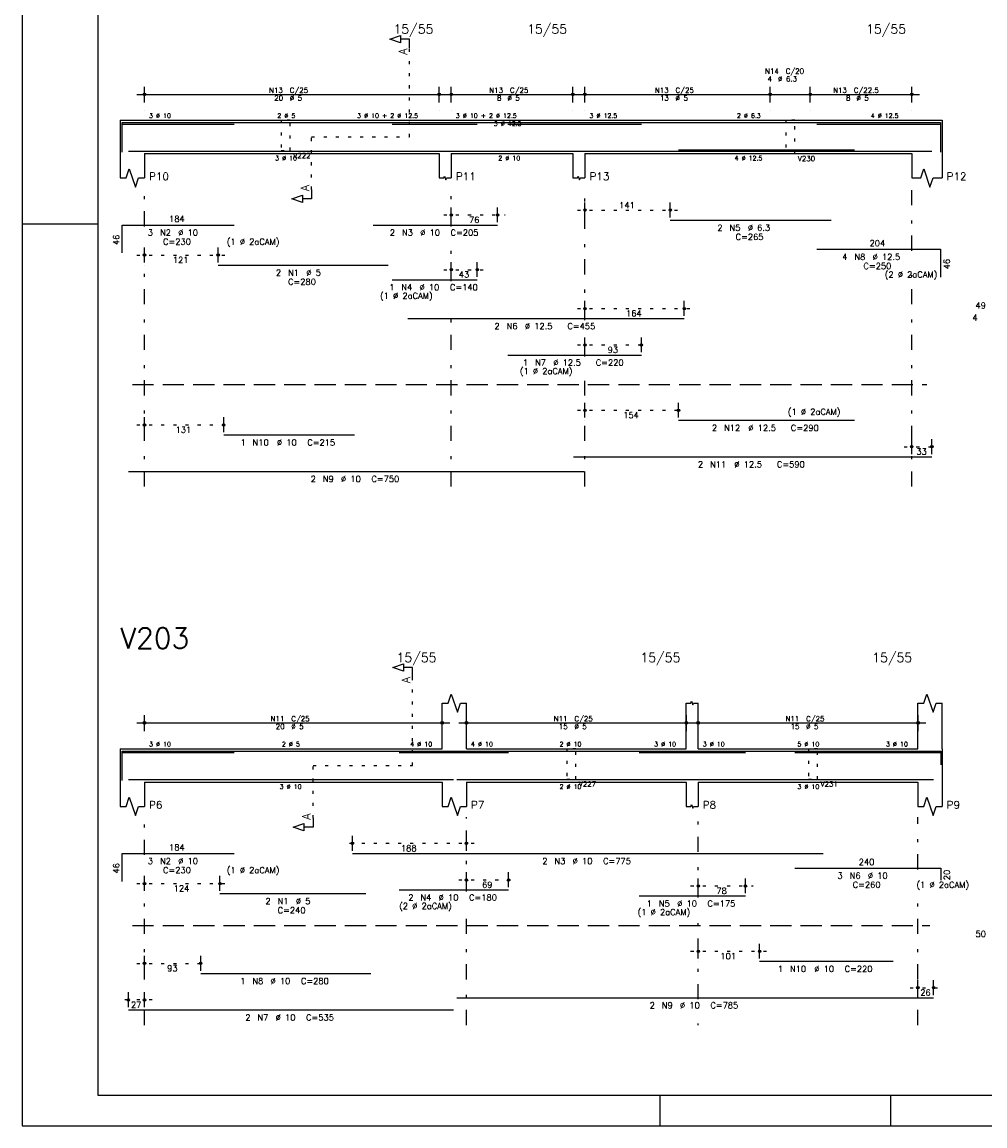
# Model space of a CAD drawing. Extents: x 0 to 84.1, y 0 to 59.4.
# Tile 1 of 8: x 0 to 31.7, y 0 to 36.3. Entities that reach past the tile are written whole.
import ezdxf

# ---------------------------------------------------------------- set-up
doc = ezdxf.new("R2010")
doc.units = 0
for name, pattern in [('ESTILO_TQS_0001', [1, 0.7, -0.3]), ('ESTILO_TQS_0002', [0.4, 0.1, -0.3]), ('ESTILO_TQS_0003', [1.5, 0.5, -0.4, 0.1, -0.5])]:
    doc.linetypes.add(name, pattern=pattern)
for name, color, linetype in [('1', 1, 'CONTINUOUS'), ('2', 2, 'CONTINUOUS'), ('4', 4, 'CONTINUOUS'), ('6', 6, 'CONTINUOUS'), ('7', 7, 'CONTINUOUS')]:
    doc.layers.add(name, color=color, linetype=linetype)
doc.styles.get("Standard").update_dxf_attribs({"font": 'ROMANS.SHX'})

msp = doc.modelspace()

# ---------------------------------------------------------------- linework, layer by layer
at = {"layer": '1', "linetype": 'ESTILO_TQS_0002'}
for p, q in [((12.755, 32.56), (12.755, 35.48)), ((9.53, 30.825), (9.53, 32.56)), ((9.53, 32.56), (12.755, 32.56)), ((13.88, 29.99), (15.9066, 29.99)), ((18.28, 30.15), (21.59106, 30.15)), ((3.78, 28.67), (6.70592, 28.67)), ((13.88, 28.19), (15.23498, 28.19)), ((18.28, 26.91), (22.05248, 26.91)), ((18.28, 25.71), (20.63762, 25.71)), ((18.28, 23.56), (21.86, 23.56)), ((3.78, 23.08), (6.89, 23.08)), ((29.04, 22.36), (30.2, 22.36)), ((12.855, 11.87), (12.855, 14.79)), ((9.58, 10.135), (9.58, 11.87)), ((9.58, 11.87), (12.855, 11.87)), ((14.88, 9.3), (10.62666, 9.3)), ((14.38, 8.1), (16.26498, 8.1)), ((3.78, 7.98), (6.76376, 7.98)), ((22.01, 7.9), (24.06498, 7.9)), ((22.01, 5.75), (24.53, 5.75)), ((3.78, 5.35), (6.13, 5.35)), ((29.24, 4.55), (30.26, 4.55)), ((4.28, 4.15), (3.25, 4.15))]:
    msp.add_line(p, q, dxfattribs=at)
at = {"layer": '1', "linetype": 'ESTILO_TQS_0001'}
for p, q in [((3.63, 24.405), (29.79, 24.405)), ((3.63, 6.595), (29.89, 6.595))]:
    msp.add_line(p, q, dxfattribs=at)
at = {"layer": '1', "linetype": 'ESTILO_TQS_0002'}
for points in [[(8.53, 33.11), (8.53, 32.11), (8.83, 32.11), (8.83, 33.11), (8.53, 33.11)], [(25.14, 33.11), (25.14, 32.01), (25.44, 32.01), (25.44, 33.11), (25.14, 33.11)], [(17.93, 12.42), (17.93, 11.42), (18.23, 11.42), (18.23, 12.42), (17.93, 12.42)], [(25.89, 12.42), (25.89, 11.42), (26.19, 11.42), (26.19, 12.42), (25.89, 12.42)]]:
    msp.add_lwpolyline(points, dxfattribs=at)
at = {"layer": '2', "linetype": 'CONTINUOUS'}
for p, q in [((0, 59.400002), (0, 0)), ((4.03, 33.69), (4.03, 34.21)), ((13.73, 33.69), (13.73, 34.21)), ((14.13, 33.69), (14.13, 34.21)), ((18.13, 33.69), (18.13, 34.21)), ((18.53, 33.69), (18.53, 34.21)), ((24.63, 33.69), (24.63, 34.21)), ((24.63, 33.69), (24.63, 34.21)), ((25.95, 33.69), (25.95, 34.21)), ((25.95, 33.69), (25.95, 34.21)), ((29.29, 33.69), (29.29, 34.21)), ((3.78, 33.96), (13.98, 33.96)), ((13.88, 33.96), (18.38, 33.96)), ((18.28, 33.96), (24.88, 33.96)), ((24.38, 33.96), (26.2, 33.96)), ((25.7, 33.96), (29.54, 33.96)), ((4.03, 33.44), (4.03, 33.44)), ((13.73, 33.44), (13.73, 33.44)), ((14.13, 33.44), (14.13, 33.44)), ((18.13, 33.44), (18.13, 33.44)), ((18.53, 33.44), (18.53, 33.44)), ((24.63, 33.44), (24.63, 33.44)), ((24.63, 33.44), (24.63, 33.44)), ((25.95, 33.44), (25.95, 33.44)), ((25.95, 33.44), (25.95, 33.44)), ((29.29, 33.44), (29.29, 33.44)), ((3.23, 33.11), (3.23, 32.01)), ((3.23, 33.11), (4.03, 33.11)), ((4.03, 33.11), (13.73, 33.11)), ((13.73, 33.11), (14.13, 33.11)), ((14.13, 33.11), (18.13, 33.11)), ((18.13, 33.11), (18.53, 33.11)), ((18.53, 33.11), (29.29, 33.11)), ((29.29, 33.11), (30.29, 33.11)), ((30.29, 33.11), (30.29, 32.01)), ((3.23, 32.01), (3.23, 31.21)), ((4.03, 32.01), (13.73, 32.01)), ((4.03, 32.01), (4.03, 31.21)), ((13.73, 32.01), (13.73, 31.21)), ((14.13, 32.01), (18.13, 32.01)), ((14.13, 32.01), (14.13, 31.21)), ((18.13, 32.01), (18.13, 31.21)), ((18.53, 32.01), (29.29, 32.01)), ((18.53, 32.01), (18.53, 31.21)), ((29.29, 32.01), (29.29, 31.21)), ((30.29, 32.01), (30.29, 31.21)), ((14.13, 29.75), (14.13, 30.24)), ((15.6566, 29.75), (15.6566, 30.24)), ((18.53, 29.91), (18.53, 30.4)), ((21.34106, 29.91), (21.34106, 30.4)), ((18.53, 29.81), (18.53, 29.81)), ((21.34106, 29.81), (21.34106, 29.81)), ((0, 29.700001), (0.5, 29.700001)), ((0.5, 29.700001), (1.5, 29.700001)), ((1.5, 29.700001), (2.5, 29.700001)), ((14.13, 29.65), (14.13, 29.65)), ((15.6566, 29.65), (15.6566, 29.65)), ((4.03, 28.43), (4.03, 28.92)), ((6.45592, 28.43), (6.45592, 28.92)), ((14.13, 27.95), (14.13, 28.44)), ((14.98498, 27.95), (14.98498, 28.44)), ((4.03, 28.33), (4.03, 28.33)), ((6.45592, 28.33), (6.45592, 28.33)), ((14.13, 27.85), (14.13, 27.85)), ((14.98498, 27.85), (14.98498, 27.85)), ((18.53, 26.67), (18.53, 27.16)), ((21.80248, 26.67), (21.80248, 27.16)), ((18.53, 26.57), (18.53, 26.57)), ((21.80248, 26.57), (21.80248, 26.57)), ((18.53, 25.47), (18.53, 25.96)), ((20.38762, 25.47), (20.38762, 25.96)), ((18.53, 25.37), (18.53, 25.37)), ((20.38762, 25.37), (20.38762, 25.37)), ((18.53, 23.32), (18.53, 23.81)), ((21.61, 23.32), (21.61, 23.81)), ((4.03, 22.84), (4.03, 23.33)), ((6.64, 22.84), (6.64, 23.33)), ((18.53, 23.22), (18.53, 23.22)), ((21.61, 23.22), (21.61, 23.22)), ((4.03, 22.74), (4.03, 22.74)), ((6.64, 22.74), (6.64, 22.74)), ((29.29, 22.12), (29.29, 22.61)), ((29.95, 22.12), (29.95, 22.61)), ((29.29, 22.02), (29.29, 22.02)), ((29.95, 22.02), (29.95, 22.02)), ((13.83, 12.42), (13.83, 13.92)), ((14.63, 12.42), (14.63, 13.92)), ((21.86, 12.42), (21.86, 13.92)), ((22.26, 12.42), (22.26, 13.92)), ((29.49, 12.42), (29.49, 13.92)), ((30.29, 12.42), (30.29, 13.92)), ((4.03, 13), (4.03, 13.52)), ((13.83, 13), (13.83, 13.52)), ((14.63, 13), (14.63, 13.52)), ((21.87, 13), (21.87, 13.52)), ((22.26, 13), (22.26, 13.52)), ((29.5, 13), (29.5, 13.52)), ((3.78, 13.27), (14.08, 13.27)), ((14.38, 13.27), (22.12, 13.27)), ((22.01, 13.27), (29.75, 13.27)), ((4.03, 12.75), (4.03, 12.75)), ((13.83, 12.75), (13.83, 12.75)), ((14.63, 12.75), (14.63, 12.75)), ((21.87, 12.75), (21.87, 12.75)), ((22.26, 12.75), (22.26, 12.75)), ((29.5, 12.75), (29.5, 12.75)), ((3.23, 12.42), (3.23, 11.32)), ((3.23, 12.42), (4.03, 12.42)), ((4.03, 12.42), (13.83, 12.42)), ((14.63, 12.42), (21.86, 12.42)), ((22.26, 12.42), (29.49, 12.42)), ((30.29, 12.42), (30.29, 11.32)), ((3.23, 11.32), (3.23, 10.52)), ((4.03, 11.32), (13.83, 11.32)), ((4.03, 11.32), (4.03, 10.52)), ((13.83, 11.32), (13.83, 10.52)), ((14.63, 11.32), (21.86, 11.32)), ((14.63, 11.32), (14.63, 10.52)), ((21.86, 11.32), (21.86, 10.52)), ((22.26, 11.32), (29.49, 11.32)), ((22.26, 11.32), (22.26, 10.52)), ((29.49, 11.32), (29.49, 10.52)), ((30.29, 11.32), (30.29, 10.52)), ((10.87666, 9.06), (10.87666, 9.55)), ((14.63, 9.06), (14.63, 9.55)), ((10.87666, 8.96), (10.87666, 8.96)), ((14.63, 8.96), (14.63, 8.96)), ((4.03, 7.74), (4.03, 8.23)), ((6.51376, 7.74), (6.51376, 8.23)), ((14.63, 7.86), (14.63, 8.35)), ((16.01498, 7.86), (16.01498, 8.35)), ((22.26, 7.66), (22.26, 8.15)), ((23.81498, 7.66), (23.81498, 8.15)), ((4.03, 7.64), (4.03, 7.64)), ((6.51376, 7.64), (6.51376, 7.64)), ((14.63, 7.76), (14.63, 7.76)), ((16.01498, 7.76), (16.01498, 7.76)), ((22.26, 7.56), (22.26, 7.56)), ((23.81498, 7.56), (23.81498, 7.56)), ((22.26, 5.51), (22.26, 6)), ((24.28, 5.51), (24.28, 6)), ((4.03, 5.11), (4.03, 5.6)), ((5.88, 5.11), (5.88, 5.6)), ((22.26, 5.41), (22.26, 5.41)), ((24.28, 5.41), (24.28, 5.41)), ((4.03, 5.01), (4.03, 5.01)), ((5.88, 5.01), (5.88, 5.01)), ((29.49, 4.31), (29.49, 4.8)), ((30.01, 4.31), (30.01, 4.8)), ((3.5, 3.91), (3.5, 4.4)), ((4.03, 3.91), (4.03, 4.4)), ((29.49, 4.21), (29.49, 4.21)), ((30.01, 4.21), (30.01, 4.21)), ((3.5, 3.81), (3.5, 3.81)), ((4.03, 3.81), (4.03, 3.81)), ((21, 1), (21, 0)), ((28.600006, 0), (28.600006, 1)), ((0, 0), (84.100006, 0))]:
    msp.add_line(p, q, dxfattribs=at)
at = {"layer": '2', "linetype": 'ESTILO_TQS_0003'}
for p, q in [((4.03, 29.612), (4.03, 30.86)), ((14.13, 29.612), (14.13, 30.86)), ((18.53, 26.532), (18.53, 30.86)), ((29.29, 28.812), (29.29, 30.86)), ((4.03, 21.05), (4.03, 28.808)), ((14.13, 27.812), (14.13, 28.808)), ((29.29, 21.05), (29.29, 28.008)), ((14.13, 21.05), (14.13, 27.008)), ((18.53, 25.332), (18.53, 25.728)), ((18.53, 21.05), (18.53, 24.528)), ((4.03, 8.922), (4.03, 10.17)), ((14.63, 7.722), (14.63, 10.17)), ((22.26, 7.522), (22.26, 10.17)), ((29.49, 8.442), (29.49, 10.17)), ((4.03, 3.32), (4.03, 8.118)), ((29.49, 3.32), (29.49, 7.638)), ((14.63, 3.32), (14.63, 6.918)), ((22.26, 4.172), (22.26, 6.718)), ((22.26, 3.32), (22.26, 3.368))]:
    msp.add_line(p, q, dxfattribs=at)
at = {"layer": '2', "linetype": 'CONTINUOUS'}
for points in [[(83.100006, 1), (2.5, 1), (2.5, 58.400002), (83.100006, 58.400002), (83.100006, 1)], [(12.755, 35.48), (12.755, 35.78), (12.455, 35.78), (12.455, 35.66), (12.105, 35.78), (12.455, 35.9), (12.455, 35.78)], [(3.23, 31.21), (3.43, 31.21), (3.53, 31.51), (3.73, 30.91), (3.83, 31.21), (4.03, 31.21)], [(13.73, 31.21), (13.89, 31.21), (13.91, 31.27), (13.95, 31.15), (13.97, 31.21), (14.13, 31.21)], [(18.13, 31.21), (18.29, 31.21), (18.31, 31.27), (18.35, 31.15), (18.37, 31.21), (18.53, 31.21)], [(29.29, 31.21), (29.59, 31.21), (29.69, 31.51), (29.89, 30.91), (29.99, 31.21), (30.29, 31.21)], [(9.53, 30.825), (9.53, 30.525), (9.23, 30.525), (9.23, 30.405), (8.88, 30.525), (9.23, 30.645), (9.23, 30.525)], [(12.855, 14.79), (12.855, 15.09), (12.555, 15.09), (12.555, 14.97), (12.205, 15.09), (12.555, 15.21), (12.555, 15.09)], [(13.83, 13.92), (14.03, 13.92), (14.13, 14.22), (14.33, 13.62), (14.43, 13.92), (14.63, 13.92)], [(29.49, 13.92), (29.69, 13.92), (29.79, 14.22), (29.99, 13.62), (30.09, 13.92), (30.29, 13.92)], [(21.86, 13.92), (22.02, 13.92), (22.04, 13.98), (22.08, 13.86), (22.1, 13.92), (22.26, 13.92)], [(3.23, 10.52), (3.43, 10.52), (3.53, 10.82), (3.73, 10.22), (3.83, 10.52), (4.03, 10.52)], [(13.83, 10.52), (14.03, 10.52), (14.13, 10.82), (14.33, 10.22), (14.43, 10.52), (14.63, 10.52)], [(21.86, 10.52), (22.02, 10.52), (22.04, 10.58), (22.08, 10.46), (22.1, 10.52), (22.26, 10.52)], [(29.49, 10.52), (29.69, 10.52), (29.79, 10.82), (29.99, 10.22), (30.09, 10.52), (30.29, 10.52)], [(9.58, 10.135), (9.58, 9.835), (9.28, 9.835), (9.28, 9.715), (8.93, 9.835), (9.28, 9.955), (9.28, 9.835)]]:
    msp.add_lwpolyline(points, dxfattribs=at)
for centre, radius in [((4.03, 33.96), 0.041625), ((4.03, 33.96), 0.02075), ((13.73, 33.96), 0.041625), ((13.73, 33.96), 0.02075), ((14.13, 33.96), 0.041625), ((14.13, 33.96), 0.02075), ((18.13, 33.96), 0.041625), ((18.13, 33.96), 0.02075), ((18.53, 33.96), 0.041625), ((18.53, 33.96), 0.02075), ((24.63, 33.96), 0.041625), ((24.63, 33.96), 0.041625), ((24.63, 33.96), 0.02075), ((24.63, 33.96), 0.02075), ((25.95, 33.96), 0.041625), ((25.95, 33.96), 0.041625), ((25.95, 33.96), 0.02075), ((25.95, 33.96), 0.02075), ((29.29, 33.96), 0.041625), ((29.29, 33.96), 0.02075), ((18.53, 30.15), 0.04), ((18.53, 30.15), 0.02), ((21.34106, 30.15), 0.04), ((21.34106, 30.15), 0.02), ((14.13, 29.99), 0.04), ((14.13, 29.99), 0.02), ((15.6566, 29.99), 0.04), ((15.6566, 29.99), 0.02), ((4.03, 28.67), 0.04), ((6.45592, 28.67), 0.04), ((4.03, 28.67), 0.02), ((6.45592, 28.67), 0.02), ((14.13, 28.19), 0.04), ((14.13, 28.19), 0.02), ((14.98498, 28.19), 0.04), ((14.98498, 28.19), 0.02), ((18.53, 26.91), 0.04), ((18.53, 26.91), 0.02), ((21.80248, 26.91), 0.04), ((21.80248, 26.91), 0.02), ((18.53, 25.71), 0.04), ((18.53, 25.71), 0.02), ((20.38762, 25.71), 0.04), ((20.38762, 25.71), 0.02), ((18.53, 23.56), 0.04), ((18.53, 23.56), 0.02), ((21.61, 23.56), 0.04), ((21.61, 23.56), 0.02), ((4.03, 23.08), 0.04), ((4.03, 23.08), 0.02), ((6.64, 23.08), 0.04), ((6.64, 23.08), 0.02), ((29.29, 22.36), 0.04), ((29.29, 22.36), 0.02), ((29.95, 22.36), 0.04), ((29.95, 22.36), 0.02), ((4.03, 13.27), 0.041625), ((4.03, 13.27), 0.02075), ((13.83, 13.27), 0.041625), ((13.83, 13.27), 0.02075), ((14.63, 13.27), 0.041625), ((14.63, 13.27), 0.02075), ((21.87, 13.27), 0.041625), ((21.87, 13.27), 0.02075), ((22.26, 13.27), 0.041625), ((22.26, 13.27), 0.02075), ((29.5, 13.27), 0.041625), ((29.5, 13.27), 0.02075), ((10.87666, 9.3), 0.04), ((10.87666, 9.3), 0.02), ((14.63, 9.3), 0.04), ((14.63, 9.3), 0.02), ((4.03, 7.98), 0.04), ((4.03, 7.98), 0.02), ((6.51376, 7.98), 0.04), ((6.51376, 7.98), 0.02), ((14.63, 8.1), 0.04), ((14.63, 8.1), 0.02), ((16.01498, 8.1), 0.04), ((16.01498, 8.1), 0.02), ((22.26, 7.9), 0.04), ((22.26, 7.9), 0.02), ((23.81498, 7.9), 0.04), ((23.81498, 7.9), 0.02), ((22.26, 5.75), 0.04), ((22.26, 5.75), 0.02), ((24.28, 5.75), 0.04), ((24.28, 5.75), 0.02), ((4.03, 5.35), 0.04), ((4.03, 5.35), 0.02), ((5.88, 5.35), 0.04), ((5.88, 5.35), 0.02), ((29.49, 4.55), 0.04), ((29.49, 4.55), 0.02), ((30.01, 4.55), 0.04), ((30.01, 4.55), 0.02), ((3.5, 4.15), 0.04), ((3.5, 4.15), 0.02), ((4.03, 4.15), 0.04), ((4.03, 4.15), 0.02)]:
    msp.add_circle(centre, radius, dxfattribs=at)
at = {"layer": '4', "linetype": 'CONTINUOUS'}
for p, q in [((3.3, 32.11), (3.3, 33.03)), ((3.3, 33.03), (6.98, 33.03)), ((3.3, 32.06), (3.3, 32.98)), ((3.3, 32.98), (6.98, 32.98)), ((6.45592, 33.03), (12.05592, 33.03)), ((11.5566, 33.03), (15.6566, 33.03)), ((12.18498, 32.98), (14.98498, 32.98)), ((12.70248, 33.03), (21.80248, 33.03)), ((15.98762, 32.98), (20.38762, 32.98)), ((21.34106, 33.03), (26.64106, 33.03)), ((26.16048, 33.03), (30.24048, 33.03)), ((26.16048, 32.98), (30.24048, 32.98)), ((30.24048, 33.03), (30.24048, 32.11)), ((30.24048, 32.98), (30.24048, 32.06)), ((3.5, 32.09), (18.5, 32.09)), ((6.64, 32.09), (10.94, 32.09)), ((18.15, 32.09), (29.95, 32.09)), ((21.61, 32.14), (27.41, 32.14)), ((21.61, 32.09), (27.41, 32.09)), ((3.3, 11.42), (3.3, 12.34)), ((3.3, 12.34), (6.98, 12.34)), ((3.3, 11.37), (3.3, 12.29)), ((3.3, 12.29), (6.98, 12.29)), ((6.51376, 12.34), (11.31376, 12.34)), ((10.87666, 12.34), (26.37666, 12.34)), ((12.41498, 12.29), (16.01498, 12.29)), ((20.31498, 12.29), (23.81498, 12.29)), ((25.445, 12.34), (30.245, 12.34)), ((25.445, 12.29), (30.245, 12.29)), ((30.245, 12.34), (30.245, 11.94)), ((30.245, 12.29), (30.245, 11.89)), ((3.5, 11.4), (14.2, 11.4)), ((5.88, 11.4), (11.48, 11.4)), ((14.31, 11.4), (30.01, 11.4)), ((24.28, 11.4), (28.68, 11.4))]:
    msp.add_line(p, q, dxfattribs=at)
at = {"layer": '6', "linetype": 'CONTINUOUS'}
for p, q in [((21.34106, 29.82), (26.64106, 29.82)), ((3.3, 28.74), (3.3, 29.66)), ((3.3, 29.66), (6.98, 29.66)), ((11.5566, 29.66), (15.6566, 29.66)), ((26.16048, 28.86), (30.24048, 28.86)), ((30.24048, 28.86), (30.24048, 27.94)), ((6.45592, 28.34), (12.05592, 28.34)), ((12.18498, 27.86), (14.98498, 27.86)), ((12.70248, 26.58), (21.80248, 26.58)), ((15.98762, 25.38), (20.38762, 25.38)), ((21.61, 23.23), (27.41, 23.23)), ((6.64, 22.75), (10.94, 22.75)), ((18.15, 22.03), (29.95, 22.03)), ((3.5, 21.55), (18.5, 21.55)), ((3.3, 8.05), (3.3, 8.97)), ((3.3, 8.97), (6.98, 8.97)), ((10.87666, 8.97), (26.37666, 8.97)), ((25.445, 8.49), (30.245, 8.49)), ((30.245, 8.49), (30.245, 8.09)), ((6.51376, 7.65), (11.31376, 7.65)), ((12.41498, 7.77), (16.01498, 7.77)), ((20.31498, 7.57), (23.81498, 7.57)), ((24.28, 5.42), (28.68, 5.42)), ((5.88, 5.02), (11.48, 5.02)), ((14.31, 4.22), (30.01, 4.22)), ((3.5, 3.82), (14.2, 3.82))]:
    msp.add_line(p, q, dxfattribs=at)

# ---------------------------------------------------------------- texts
at = {"layer": '2', "linetype": 'CONTINUOUS'}
for s, height, p in [('15/55', 0.3, (12.23, 35.96)), ('15/55', 0.3, (16.63, 35.96)), ('15/55', 0.3, (27.79, 35.96)), ('N14', 0.17, (24.46, 34.64)), ('4', 0.17, (24.545, 34.385)), ('%%c 6.3', 0.17, (24.885, 34.385)), ('C/20', 0.17, (25.14, 34.64)), ('N13', 0.17, (8.132, 34.011)), ('C/25', 0.17, (8.812, 34.011)), ('N13', 0.17, (15.382, 34.011)), ('C/25', 0.17, (16.062, 34.011)), ('N13', 0.17, (20.832, 34.011)), ('C/25', 0.17, (21.512, 34.011)), ('N13', 0.17, (26.702, 34.011)), ('C/22.5', 0.17, (27.382, 34.011)), ('20', 0.17, (8.302, 33.756)), ('%%c 5', 0.17, (8.812, 33.756)), ('8', 0.17, (15.637, 33.756)), ('%%c 5', 0.17, (15.977, 33.756)), ('13', 0.17, (21.002, 33.756)), ('%%c 5', 0.17, (21.512, 33.756)), ('8', 0.17, (27.127, 33.756)), ('%%c 5', 0.17, (27.467, 33.756)), ('3 %%c 10', 0.15, (4.18, 33.185)), ('2 %%c 5', 0.15, (8.405, 33.185)), ('3 %%c 10 + 2 %%c 12.5', 0.15, (11.03, 33.185)), ('3 %%c 10 + 2 %%c 12.5', 0.15, (14.28, 33.185)), ('3 %%c 12.5', 0.15, (15.53, 32.9225)), ('3 %%c 12.5', 0.15, (18.68, 33.185)), ('2 %%c 6.3', 0.15, (23.535, 33.185)), ('4 %%c 12.5', 0.15, (27.94, 33.185)), ('V222', 0.17, (8.93, 31.86)), ('3 %%c 10', 0.15, (8.33, 31.785)), ('2 %%c 10', 0.15, (15.68, 31.785)), ('4 %%c 12.5', 0.15, (23.46, 31.785)), ('V230', 0.17, (25.54, 31.76)), ('P10', 0.25, (4.18, 31.135)), ('P11', 0.25, (14.28, 31.135)), ('P13', 0.25, (18.68, 31.135)), ('P12', 0.25, (30.44, 31.135)), ('141', 0.2, (19.65553, 30.21)), ('184', 0.2, (4.84, 29.76)), ('76', 0.2, (14.7133, 29.73)), ('3', 0.2, (4.14, 29.31)), ('N2', 0.2, (4.54, 29.31)), ('%%c 10', 0.2, (5.14, 29.31)), ('2', 0.2, (12.1066, 29.31)), ('N3', 0.2, (12.5066, 29.31)), ('%%c 10', 0.2, (13.1066, 29.31)), ('C=205', 0.2, (14.1066, 29.31)), ('2', 0.2, (22.89106, 29.47)), ('N5', 0.2, (23.29106, 29.47)), ('%%c 6.3', 0.2, (23.89106, 29.47)), ('C=230', 0.2, (4.64, 29.01)), ('(1 %%c 2aCAM)', 0.2, (6.74, 29.01)), ('C=265', 0.2, (23.49106, 29.17)), ('204', 0.2, (27.90048, 28.96)), ('4', 0.2, (27.00048, 28.51)), ('N8', 0.2, (27.40048, 28.51)), ('%%c 12.5', 0.2, (28.00048, 28.51)), ('121', 0.2, (4.96296, 28.41)), ('C=250', 0.2, (27.70048, 28.21)), ('2', 0.2, (8.35592, 27.99)), ('N1', 0.2, (8.75592, 27.99)), ('%%c 5', 0.2, (9.35592, 27.99)), ('43', 0.2, (14.37749, 27.93)), ('(2 %%c 2aCAM)', 0.2, (28.40048, 27.93)), ('C=280', 0.2, (8.75592, 27.69)), ('1', 0.2, (12.08498, 27.51)), ('N4', 0.2, (12.48498, 27.51)), ('%%c 10', 0.2, (13.08498, 27.51)), ('C=140', 0.2, (14.08498, 27.51)), ('(1 %%c 2aCAM)', 0.2, (11.78498, 27.23)), ('49', 0.2, (31.39, 26.91)), ('164', 0.2, (19.88624, 26.65)), ('4', 0.2, (31.29, 26.51)), ('2', 0.2, (15.55248, 26.23)), ('N6', 0.2, (15.95248, 26.23)), ('%%c 12.5', 0.2, (16.55248, 26.23)), ('C=455', 0.2, (17.95248, 26.23)), ('93', 0.2, (19.27881, 25.45)), ('1', 0.2, (16.48762, 25.03)), ('N7', 0.2, (16.88762, 25.03)), ('%%c 12.5', 0.2, (17.48762, 25.03)), ('C=220', 0.2, (18.88762, 25.03)), ('(1 %%c 2aCAM)', 0.2, (16.38762, 24.75)), ('(1 %%c 2aCAM)', 0.2, (25.21, 23.41)), ('154', 0.2, (19.79, 23.3)), ('131', 0.2, (5.055, 22.82)), ('2', 0.2, (22.71, 22.88)), ('N12', 0.2, (23.11, 22.88)), ('%%c 12.5', 0.2, (23.91, 22.88)), ('C=290', 0.2, (25.31, 22.88)), ('1', 0.2, (7.19, 22.4)), ('N10', 0.2, (7.59, 22.4)), ('%%c 10', 0.2, (8.39, 22.4)), ('C=215', 0.2, (9.39, 22.4)), ('33', 0.2, (29.44, 22.1)), ('2', 0.2, (22.25, 21.68)), ('N11', 0.2, (22.65, 21.68)), ('%%c 12.5', 0.2, (23.45, 21.68)), ('C=590', 0.2, (24.85, 21.68)), ('2', 0.2, (9.5, 21.2)), ('N9', 0.2, (9.9, 21.2)), ('%%c 10', 0.2, (10.5, 21.2)), ('C=750', 0.2, (11.5, 21.2)), ('15/55', 0.3, (12.33, 15.27)), ('15/55', 0.3, (20.36, 15.27)), ('15/55', 0.3, (27.99, 15.27)), ('N11', 0.17, (8.182, 13.321)), ('C/25', 0.17, (8.862, 13.321)), ('N11', 0.17, (17.502, 13.321)), ('C/25', 0.17, (18.182, 13.321)), ('N11', 0.17, (25.132, 13.321)), ('C/25', 0.17, (25.812, 13.321)), ('20', 0.17, (8.352, 13.066)), ('%%c 5', 0.17, (8.862, 13.066)), ('15', 0.17, (17.672, 13.066)), ('%%c 5', 0.17, (18.182, 13.066)), ('15', 0.17, (25.302, 13.066)), ('%%c 5', 0.17, (25.812, 13.066)), ('3 %%c 10', 0.15, (4.18, 12.495)), ('2 %%c 5', 0.15, (8.555, 12.495)), ('4 %%c 10', 0.15, (12.78, 12.495)), ('4 %%c 10', 0.15, (14.78, 12.495)), ('2 %%c 10', 0.15, (17.695, 12.495)), ('3 %%c 10', 0.15, (20.81, 12.495)), ('3 %%c 10', 0.15, (22.41, 12.495)), ('5 %%c 10', 0.15, (25.525, 12.495)), ('3 %%c 10', 0.15, (28.44, 12.495)), ('V227', 0.17, (18.33, 11.17)), ('V231', 0.17, (26.29, 11.17)), ('3 %%c 10', 0.15, (8.48, 11.095)), ('2 %%c 10', 0.15, (17.695, 11.095)), ('3 %%c 10', 0.15, (25.525, 11.095)), ('P6', 0.25, (4.18, 10.445)), ('P7', 0.25, (14.78, 10.445)), ('P8', 0.25, (22.41, 10.445)), ('P9', 0.25, (30.44, 10.445)), ('184', 0.2, (4.84, 9.07)), ('188', 0.2, (12.47333, 9.04)), ('3', 0.2, (4.14, 8.62)), ('N2', 0.2, (4.54, 8.62)), ('%%c 10', 0.2, (5.14, 8.62)), ('2', 0.2, (17.12666, 8.62)), ('N3', 0.2, (17.52666, 8.62)), ('%%c 10', 0.2, (18.12666, 8.62)), ('C=775', 0.2, (19.12666, 8.62)), ('240', 0.2, (27.545, 8.59)), ('C=230', 0.2, (4.64, 8.32)), ('(1 %%c 2aCAM)', 0.2, (6.74, 8.32)), ('69', 0.2, (15.14249, 7.84)), ('3', 0.2, (26.845, 8.14)), ('N6', 0.2, (27.245, 8.14)), ('C=260', 0.2, (27.345, 7.84)), ('%%c 10', 0.2, (27.845, 8.14)), ('(1 %%c 2aCAM)', 0.2, (29.445, 7.84)), ('124', 0.2, (4.99188, 7.72)), ('78', 0.2, (22.85749, 7.64)), ('2', 0.2, (8.01376, 7.3)), ('N1', 0.2, (8.41376, 7.3)), ('%%c 5', 0.2, (9.01376, 7.3)), ('(2 %%c 2aCAM)', 0.2, (12.41498, 7.14)), ('2', 0.2, (12.71498, 7.42)), ('N4', 0.2, (13.11498, 7.42)), ('%%c 10', 0.2, (13.71498, 7.42)), ('C=180', 0.2, (14.71498, 7.42)), ('1', 0.2, (20.56498, 7.22)), ('N5', 0.2, (20.96498, 7.22)), ('%%c 10', 0.2, (21.56498, 7.22)), ('C=175', 0.2, (22.56498, 7.22)), ('C=240', 0.2, (8.41376, 7)), ('(1 %%c 2aCAM)', 0.2, (20.26498, 6.94)), ('50', 0.2, (31.39, 6.22)), ('101', 0.2, (22.99, 5.49)), ('93', 0.2, (4.775, 5.09)), ('1', 0.2, (24.88, 5.07)), ('N10', 0.2, (25.28, 5.07)), ('%%c 10', 0.2, (26.08, 5.07)), ('C=220', 0.2, (27.08, 5.07)), ('1', 0.2, (7.18, 4.67)), ('N8', 0.2, (7.58, 4.67)), ('%%c 10', 0.2, (8.18, 4.67)), ('C=280', 0.2, (9.18, 4.67)), ('26', 0.2, (29.57, 4.29)), ('27', 0.2, (3.585, 3.89)), ('2', 0.2, (20.66, 3.87)), ('N9', 0.2, (21.06, 3.87)), ('%%c 10', 0.2, (21.66, 3.87)), ('C=785', 0.2, (22.66, 3.87)), ('2', 0.2, (7.35, 3.47)), ('N7', 0.2, (7.75, 3.47)), ('%%c 10', 0.2, (8.35, 3.47)), ('C=535', 0.2, (9.35, 3.47))]:
    msp.add_text(s, height=height, dxfattribs=at).set_placement(p)
for s, height, p in [('A', 0.272, (12.6734, 35.2624)), ('A', 0.272, (9.4484, 30.7706)), ('46', 0.2, (3.2, 29)), ('46', 0.2, (30.54048, 28.2)), ('A', 0.272, (12.7734, 14.5724)), ('A', 0.272, (9.4984, 10.0806)), ('46', 0.2, (3.2, 8.31)), ('20', 0.2, (30.545, 8.09))]:
    msp.add_text(s, height=height, rotation=90, dxfattribs=at).set_placement(p)
at = {"layer": '7', "linetype": 'CONTINUOUS'}
msp.add_text('V203', height=0.68, dxfattribs=at).set_placement((3.23, 15.72))

doc.saveas('drawing.dxf')
